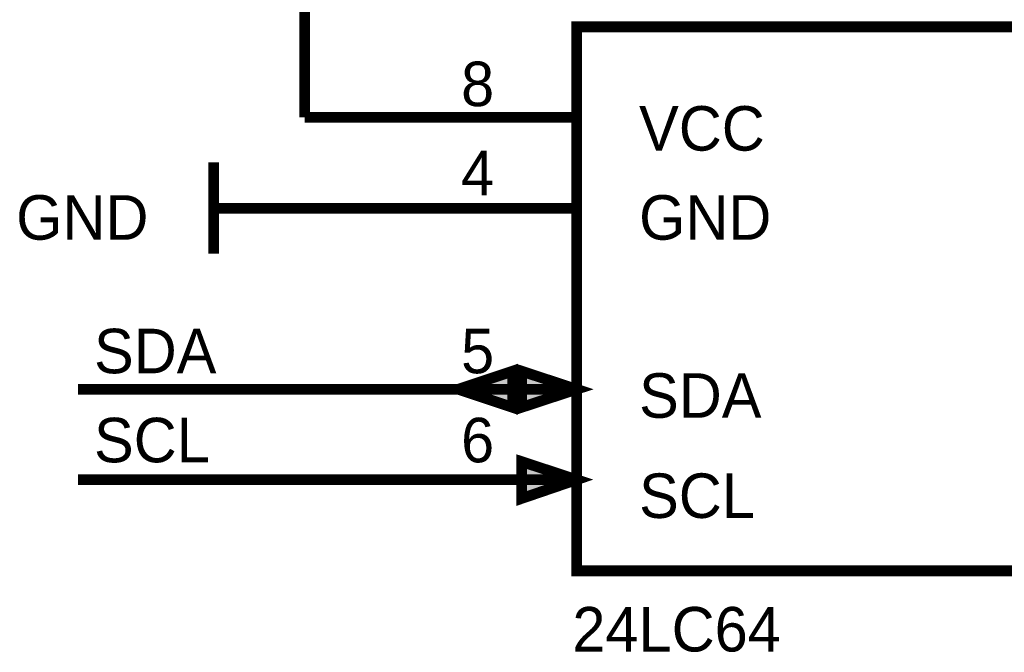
# Model space of a CAD drawing. Header units: inches. Extents: x 0 to 292, y 0 to 193.
# Tile 116 of 155: x 236 to 264, y 84 to 101. Entities that reach past the tile are written whole.
import ezdxf

# ---------------------------------------------------------------- set-up
doc = ezdxf.new("R2010")
doc.units = ezdxf.units.IN
doc.layers.add('Sheet', color=255, linetype='Continuous')

msp = doc.modelspace()

# ---------------------------------------------------------------- linework, layer by layer
at = {"layer": 'Sheet'}
for points in [[(244.073, 98.547, 0.3, 0.3, 0), (244.073, 108.702, 0.3, 0.3, 0)], [(251.691, 98.547, 0.3, 0.3, 0), (244.073, 98.547, 0.3, 0.3, 0)], [(241.52, 97.28, 0.3, 0.3, 0), (241.52, 94.727, 0.3, 0.3, 0)], [(244.073, 95.994, 0.3, 0.3, 0), (241.52, 95.994, 0.3, 0.3, 0)], [(251.691, 95.994, 0.3, 0.3, 0), (244.073, 95.994, 0.3, 0.3, 0)], [(244.073, 90.926, 0.3, 0.3, 0), (237.721, 90.926, 0.3, 0.3, 0)], [(251.691, 90.926, 0.3, 0.3, 0), (244.073, 90.926, 0.3, 0.3, 0)], [(244.073, 88.392, 0.3, 0.3, 0), (237.721, 88.392, 0.3, 0.3, 0)], [(251.691, 88.392, 0.3, 0.3, 0), (244.073, 88.392, 0.3, 0.3, 0)]]:
    msp.add_lwpolyline(points, format="xyseb", dxfattribs=at)
for points in [[(251.691, 101.081, 0.3, 0.3, 0), (269.46, 101.081, 0.3, 0.3, 0), (269.46, 85.839, 0.3, 0.3, 0), (251.691, 85.839, 0.3, 0.3, 0), (251.691, 101.081, 0.3, 0.3, 0)], [(251.691, 101.081, 0.0991, 0.0991, 0), (251.691, 85.839, 0.0991, 0.0991, 0), (269.46, 85.839, 0.0991, 0.0991, 0), (269.46, 101.081, 0.0991, 0.0991, 0), (251.691, 101.081, 0.0991, 0.0991, 0), (251.691, 101.081, 0.0991, 0.0991, 0)], [(249.898, 91.433, 0.3, 0.3, 0), (249.898, 90.419, 0.3, 0.3, 0), (248.379, 90.926, 0.3, 0.3, 0), (249.898, 91.433, 0.3, 0.3, 0)], [(250.152, 91.433, 0.3, 0.3, 0), (251.691, 90.926, 0.3, 0.3, 0), (250.152, 90.419, 0.3, 0.3, 0), (250.152, 91.433, 0.3, 0.3, 0)], [(249.898, 91.433, 0.0991, 0.0991, 0), (249.898, 90.419, 0.0991, 0.0991, 0), (248.379, 90.926, 0.0991, 0.0991, 0), (249.898, 91.433, 0.0991, 0.0991, 0)], [(250.152, 91.433, 0.0991, 0.0991, 0), (251.691, 90.926, 0.0991, 0.0991, 0), (250.152, 90.419, 0.0991, 0.0991, 0), (250.152, 91.433, 0.0991, 0.0991, 0)], [(250.152, 88.899, 0.3, 0.3, 0), (251.691, 88.392, 0.3, 0.3, 0), (250.152, 87.866, 0.3, 0.3, 0), (250.152, 88.899, 0.3, 0.3, 0)], [(250.152, 88.899, 0.0991, 0.0991, 0), (251.691, 88.392, 0.0991, 0.0991, 0), (250.152, 87.866, 0.0991, 0.0991, 0), (250.152, 88.899, 0.0991, 0.0991, 0)]]:
    msp.add_lwpolyline(points, format="xyseb", close=True, dxfattribs=at)
for points in [[(249.986, 91.509), (248.255, 90.932), (249.986, 90.355)], [(250.14, 90.355), (251.871, 90.932), (250.14, 91.509)], [(250.14, 87.815), (251.871, 88.392), (250.14, 88.969)]]:
    msp.add_solid(points, dxfattribs=at)

# ---------------------------------------------------------------- texts
for s, height, p in [('8', 1.247, (248.456, 98.859)), ('VCC', 1.2474, (253.444, 97.612)), ('4', 1.247, (248.456, 96.364)), ('GND', 1.2474, (235.987, 95.117)), ('GND', 1.2474, (253.444, 95.117)), ('SDA', 1.2474, (238.169, 91.374)), ('5', 1.247, (248.456, 91.374)), ('SDA', 1.2474, (253.444, 90.127)), ('SCL', 1.2474, (238.169, 88.879)), ('6', 1.247, (248.456, 88.879)), ('SCL', 1.2474, (253.444, 87.32)), ('24LC64', 1.2474, (251.574, 83.578))]:
    msp.add_text(s, height=height, dxfattribs=at).set_placement(p)

doc.saveas('drawing.dxf')
